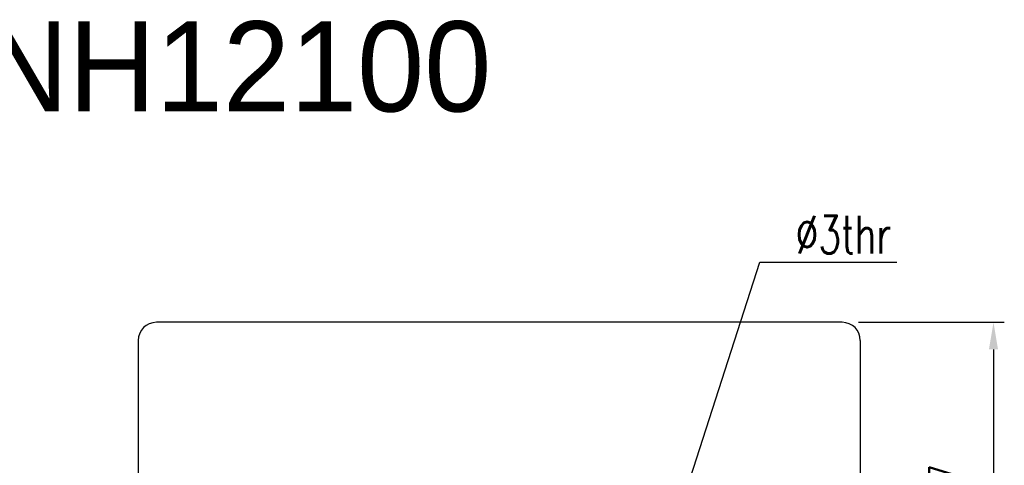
# Model space of a CAD drawing. Header units: millimetres. Extents: x -144 to 679, y 19 to 95.
# Tile 50 of 50: x -90 to -35, y 70 to 95. Entities that reach past the tile are written whole.
import ezdxf

# ---------------------------------------------------------------- set-up
doc = ezdxf.new("R2010")
doc.units = ezdxf.units.MM
doc.header["$LTSCALE"] = 0.1
doc.layers.get('0').update_dxf_attribs({"linetype": 'CONTINUOUS'})
doc.layers.get('DEFPOINTS').update_dxf_attribs({"linetype": 'CONTINUOUS'})
doc.layers.add('DIM', color=4, linetype='CONTINUOUS')
doc.layers.add('OUT', color=3, linetype='CONTINUOUS')
doc.styles.add('DIM-7', font='SIMPLEX.shx', dxfattribs={"width": 0.7, "bigfont": 'chineset.shx'})
doc.dimstyles.new('CNS', dxfattribs={"dimtxt": 3.5, "dimasz": 2.5, "dimexe": 1, "dimexo": 1.5, "dimgap": 0.09, "dimtad": 0, "dimdsep": 46, "dimtxsty": 'DIM-7', "dimcen": 0.09, "dimclrd": 1, "dimclre": 1, "dimclrt": 4, "dimadec": 0, "dimazin": 0, "dimtfac": 1, "dimtix": 1, "dimtmove": 2, "dimatfit": 3, "dimfxl": 0, "dimtvp": 0.971429, "dimtolj": 1, "dimarcsym": 0})

# ---------------------------------------------------------------- blocks, each defined once
blk = doc.blocks.new('*D3')
at = {"layer": 'DEFPOINTS', "color": 0, "linetype": 'Continuous', "transparency": 16777216}
for p in [(-43.966, 78.118), (-43.966, 54.118), (-35.588, 54.118)]:
    blk.add_point(p, dxfattribs=at)
at = {"layer": 'DIM', "color": 4, "linetype": 'Continuous', "lineweight": -2, "transparency": 16777216}
for p, q in [((-43.066, 78.118), (-34.988, 78.118)), ((-35.588, 76.618), (-35.588, 55.618)), ((-43.066, 54.118), (-34.988, 54.118))]:
    blk.add_line(p, q, dxfattribs=at)
at = {"layer": 'DIM', "color": 4, "linetype": 'Continuous', "transparency": 16777216}
for points in [[(-35.838, 76.618), (-35.338, 76.618), (-35.588, 78.118)], [(-35.838, 55.618), (-35.338, 55.618), (-35.588, 54.118)]]:
    blk.add_solid(points, dxfattribs=at)
at = {"layer": 'DIM', "color": 4, "linetype": 'Continuous', "transparency": 16777216, "insert": (-37.644, 66.118), "char_height": 2.1, "attachment_point": 5, "rotation": 90, "style": 'DIM-7'}
blk.add_mtext('\\A1;%%C24{\\H1.260000;\\S-0.007^ -0.02;}', dxfattribs=at)

msp = doc.modelspace()

# ---------------------------------------------------------------- linework, layer by layer
at = {"layer": 'OUT', "color": 7, "linetype": 'Continuous'}
for p, q in [((-43.966, 78.118), (-81.966, 78.118)), ((-82.966, 77.118), (-82.966, 55.118)), ((-42.966, 77.118), (-42.966, 55.118))]:
    msp.add_line(p, q, dxfattribs=at)
for centre, start, end in [((-81.966, 77.118), 90, 180), ((-43.966, 77.118), 0, 90)]:
    msp.add_arc(centre, 1, start, end, dxfattribs=at)

# ---------------------------------------------------------------- texts
at = {"color": 7}
msp.add_text('XCNH12100', height=5, dxfattribs=at).set_placement((-100.944, 89.803))
at = {"layer": 'DIM', "color": 7, "insert": (-46.548, 81.929), "char_height": 2.1, "attachment_point": 7, "style": 'DIM-7'}
msp.add_mtext('\\A1;%%C3thr', dxfattribs=at)

# ---------------------------------------------------------------- dimensions: what is measured, and where the dimension line sits
at = {"layer": 'DIM', "color": 7, "linetype": 'Continuous'}
dim = msp.add_linear_dim(base=(-35.588, 54.118), p1=(-43.966, 78.118), p2=(-43.966, 54.118), angle=90, text='%%C<>', dimstyle='CNS', override={"dimscale": 0.6, "dimgap": 0.09, "dimclrd": 4, "dimclre": 4, "dimtol": 1, "dimlim": 0, "dimtp": -0.007, "dimtm": 0.02, "dimtfac": 0.6, "dimtdec": 3}, dxfattribs=at)
dim.commit()
dim.dimension.update_dxf_attribs({"geometry": '*D3', "text_midpoint": (-37.644, 66.118), "dimtype": 160})

# ---------------------------------------------------------------- leaders
at = {"layer": 'DIM', "color": 7, "annotation_type": 0, "has_hookline": 1, "hookline_direction": 0, "text_width": 5.6}
msp.add_leader([(-53.466, 66.118), (-48.528, 81.449), (-47.028, 81.449)], dimstyle='CNS', override={"dimscale": 0.6, "dimgap": 0.8, "dimtad": 1, "dimclrd": 4, "dimclre": 4, "dimadec": 2, "dimazin": 2, "dimtm": 1e-09, "dimtfac": 0.6, "dimtmove": 1, "dimatfit": 0}, dxfattribs=at)

doc.saveas('drawing.dxf')
